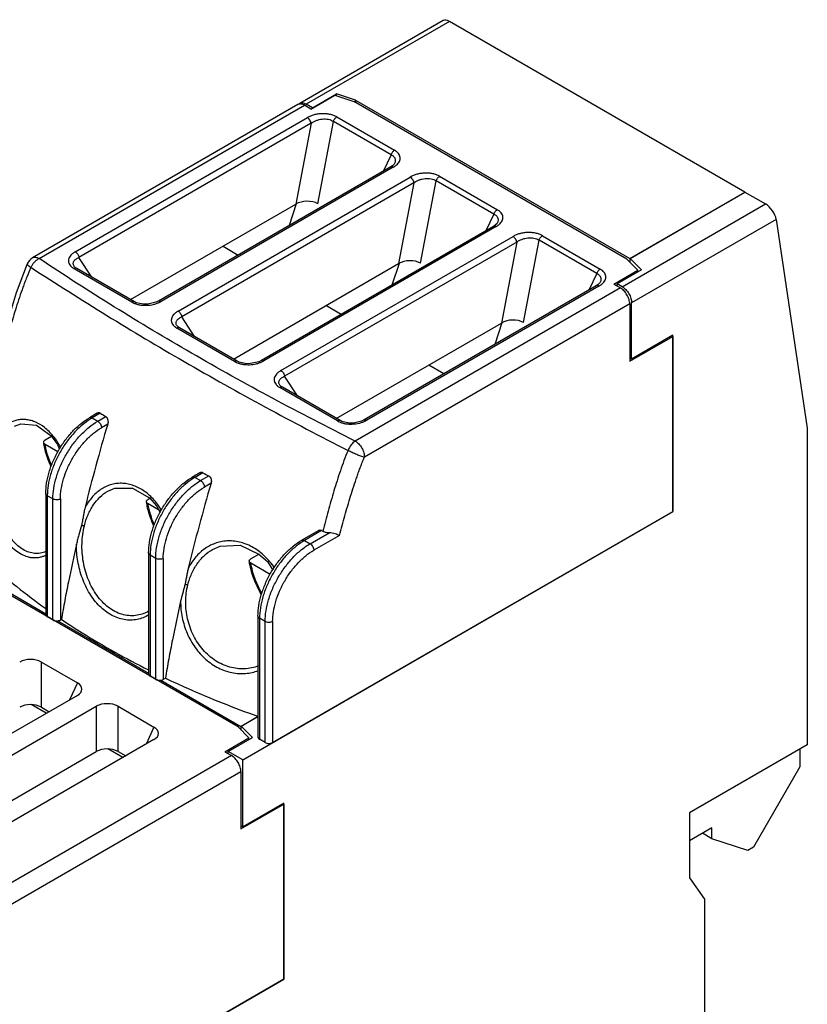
# Model space of a CAD drawing. Header units: millimetres. Extents: x 9.3 to 72.4, y 12.1 to 102.
# Tile 3 of 3: x 42.6 to 72.4, y 64.8 to 102. Entities that reach past the tile are written whole.
import ezdxf

# ---------------------------------------------------------------- set-up
doc = ezdxf.new("R2010")
doc.units = ezdxf.units.MM
doc.header["$LTSCALE"] = 7.417916
for name, color, linetype in [('00_COMPONENTS_11', 7, 'CONTINUOUS'), ('00_COMPONENTS_13', 7, 'CONTINUOUS'), ('00_COMPONENTS_20', 7, 'CONTINUOUS'), ('00_COMPONENTS_5', 7, 'CONTINUOUS'), ('00_COMPONENTS_58_1', 7, 'CONTINUOUS')]:
    doc.layers.add(name, color=color, linetype=linetype)

msp = doc.modelspace()

# ---------------------------------------------------------------- linework, layer by layer
at = {"layer": '00_COMPONENTS_11', "color": 7, "linetype": 'CONTINUOUS'}
for p, q in [((53.604, 98.643), (54.513, 99.168)), ((54.513, 99.168), (55.231, 98.929)), ((53.107, 98.811), (43.076, 93.02)), ((43.326, 92.995), (53.357, 98.786)), ((53.604, 98.643), (53.357, 98.786)), ((65.555, 92.969), (55.231, 98.929)), ((44.691, 93.25), (53.471, 98.319)), ((54.582, 98.345), (56.765, 97.085)), ((53.61, 98.104), (44.83, 93.034)), ((53.61, 98.104), (53.029, 95.045)), ((53.862, 95.065), (54.454, 98.177)), ((56.637, 96.916), (54.454, 98.177)), ((56.637, 96.916), (56.331, 96.287)), ((56.62, 96.454), (47.839, 91.384)), ((56.719, 96.444), (47.939, 91.374)), ((48.58, 91.004), (57.36, 96.074)), ((58.471, 96.1), (60.655, 94.839)), ((57.5, 95.858), (48.72, 90.789)), ((57.5, 95.858), (56.918, 92.8)), ((57.751, 92.82), (58.343, 95.932)), ((60.526, 94.671), (58.343, 95.932)), ((46.785, 91.44), (53.029, 95.045)), ((53.048, 95.055), (52.78, 94.237)), ((60.526, 94.671), (60.221, 94.042)), ((60.509, 94.208), (51.728, 89.139)), ((60.608, 94.198), (51.828, 89.129)), ((52.469, 88.759), (61.249, 93.828)), ((62.36, 93.855), (64.544, 92.594)), ((50.281, 93.459), (50.856, 93.126)), ((61.389, 93.613), (52.609, 88.544)), ((61.389, 93.613), (60.807, 90.555)), ((61.64, 90.575), (62.232, 93.687)), ((64.415, 92.426), (62.232, 93.687)), ((45.316, 92.289), (44.83, 93.034)), ((42.868, 92.788), (42.868, 92.788)), ((44.647, 92.702), (44.647, 92.703)), ((50.675, 89.195), (56.918, 92.8)), ((56.937, 92.809), (56.669, 91.991)), ((65.555, 92.969), (65.969, 92.555)), ((46.829, 91.348), (44.645, 92.609)), ((46.929, 91.358), (44.745, 92.619)), ((64.415, 92.426), (64.11, 91.797)), ((65.06, 92.03), (65.969, 92.555)), ((65.969, 92.489), (65.969, 92.555)), ((64.398, 91.963), (55.618, 86.894)), ((64.498, 91.953), (55.718, 86.884)), ((65.06, 92.03), (65.307, 91.887)), ((65.307, 91.887), (55.276, 86.096)), ((54.746, 90.881), (54.17, 91.213)), ((65.661, 91.275), (55.63, 85.483)), ((65.661, 91.275), (65.661, 89.111)), ((48.536, 90.457), (48.536, 90.457)), ((49.205, 90.044), (48.72, 90.789)), ((54.564, 86.95), (60.807, 90.555)), ((60.826, 90.564), (60.558, 89.746)), ((50.718, 89.103), (48.534, 90.363)), ((50.818, 89.112), (48.634, 90.373)), ((67.252, 90.07), (67.287, 90.05)), ((65.661, 89.111), (67.287, 90.05)), ((67.287, 90.05), (67.287, 83.436)), ((58.635, 88.636), (58.059, 88.968)), ((52.425, 88.212), (52.425, 88.212)), ((53.094, 87.798), (52.609, 88.544)), ((54.607, 86.857), (52.423, 88.118)), ((54.707, 86.867), (52.523, 88.128)), ((45.525, 87.147), (45.231, 86.977)), ((45.638, 87.145), (45.331, 86.968)), ((45.331, 86.968), (45.543, 86.845)), ((45.543, 86.845), (45.842, 87.017)), ((45.918, 86.735), (45.685, 86.6)), ((49.397, 84.892), (49.12, 84.732)), ((49.519, 84.894), (49.22, 84.722)), ((49.22, 84.722), (49.433, 84.6)), ((49.433, 84.6), (49.74, 84.777)), ((49.828, 84.502), (49.574, 84.355)), ((43.576, 84.11), (43.576, 79.537)), ((45.918, 84.198), (45.919, 84.199)), ((43.634, 84.028), (43.634, 79.456)), ((43.846, 83.906), (43.634, 84.028)), ((43.846, 79.333), (43.846, 83.906)), ((44.129, 83.906), (44.129, 79.333)), ((52.155, 74.7), (67.287, 83.436)), ((53.878, 82.703), (53.257, 82.344)), ((54.006, 82.709), (53.357, 82.334)), ((53.569, 82.212), (54.296, 82.631)), ((54.006, 82.709), (54.055, 82.687)), ((53.357, 82.334), (53.569, 82.212)), ((54.687, 82.531), (53.711, 81.967)), ((49.885, 81.998), (49.886, 81.998)), ((47.465, 81.864), (47.465, 77.292)), ((47.523, 81.783), (47.523, 77.21)), ((47.735, 81.66), (47.523, 81.783)), ((47.735, 77.088), (47.735, 81.66)), ((48.018, 81.66), (48.018, 77.088)), ((43.846, 79.333), (43.634, 79.456)), ((44.168, 79.356), (44.129, 79.333)), ((51.601, 79.476), (51.601, 74.904)), ((51.66, 79.395), (51.66, 74.822)), ((51.872, 79.272), (51.66, 79.395)), ((51.872, 74.7), (51.872, 79.272)), ((52.155, 79.272), (52.155, 74.7)), ((47.735, 77.088), (47.523, 77.21)), ((48.1, 77.135), (48.018, 77.088)), ((51.583, 75.696), (51.595, 75.692)), ((51.589, 75.702), (51.601, 75.698)), ((51.872, 74.7), (51.66, 74.822))]:
    msp.add_line(p, q, dxfattribs=at)
for points in [[(56.768, 96.589), (56.752, 96.564), (56.688, 96.499), (56.62, 96.454)], [(60.657, 94.343), (60.642, 94.319), (60.577, 94.254), (60.509, 94.208)], [(42.868, 92.789), (42.46, 91.695), (42.264, 91.067)], [(44.745, 92.619), (44.705, 92.645), (44.655, 92.692), (44.647, 92.702)], [(64.546, 92.098), (64.531, 92.073), (64.466, 92.008), (64.398, 91.963)], [(47.839, 91.384), (47.743, 91.338), (47.433, 91.266), (47.274, 91.264), (46.998, 91.324), (46.929, 91.358)], [(48.634, 90.373), (48.594, 90.399), (48.544, 90.446), (48.536, 90.457)], [(51.728, 89.139), (51.633, 89.092), (51.322, 89.02), (51.163, 89.019), (50.888, 89.078), (50.818, 89.112)], [(52.523, 88.128), (52.483, 88.154), (52.433, 88.201), (52.425, 88.212)], [(42.39, 86.652), (42.638, 86.75), (43.219, 86.692), (43.774, 86.286), (44.018, 85.965), (44.094, 85.792)], [(55.617, 86.894), (55.522, 86.847), (55.212, 86.775), (55.052, 86.773), (54.777, 86.833), (54.707, 86.867)], [(45.919, 84.199), (46.186, 84.314), (46.86, 84.313), (47.492, 83.949), (47.769, 83.647), (47.903, 83.396)], [(49.886, 81.998), (50.172, 82.126), (50.925, 82.161), (51.639, 81.826), (51.956, 81.539), (52.166, 81.221)]]:
    msp.add_lwpolyline(points, dxfattribs=at)
for centre, radius, start, end in [((53.197, 98.639), 0.195, 95.1473, 99.0573), ((43.326, 92.587), 0.5, 120, 156.1863), ((47.341, 92.3), 1.081, 241.6942, 246.1804), ((51.231, 90.055), 1.081, 241.6942, 246.1804), ((76.521, 136.09), 57.874, 237.74981, 237.98737), ((46.482, 84.976), 2.3, 120.0036, 121.6294), ((55.12, 87.809), 1.081, 241.6942, 246.1804), ((80.407, 142.829), 65.654, 241.93554, 242.15394), ((50.371, 82.73), 2.3, 120.0036, 121.6294), ((54.507, 80.342), 2.3, 120.0036, 121.6294)]:
    msp.add_arc(centre, radius, start, end, dxfattribs=at)
for centre in [(53.426, 94.777), (57.315, 92.531), (61.204, 90.286)]:
    msp.add_ellipse(centre, major_axis=(0.612, 0.051), ratio=0.616424, start_param=0.726068, end_param=2.223411, dxfattribs=at)
for points, knots in [([(53.167, 98.832), (53.161, 98.831), (53.141, 98.827), (53.121, 98.819), (53.107, 98.811)], [0, 0, 0, 0, 0.255435, 1, 1, 1, 1]), ([(53.357, 98.786), (53.328, 98.803), (53.271, 98.828), (53.208, 98.836), (53.18, 98.834)], [0, 0, 0, 0, 0.537183, 1, 1, 1, 1]), ([(54.582, 98.345), (54.543, 98.366), (54.459, 98.405), (54.322, 98.446), (54.173, 98.467), (54.02, 98.469), (53.868, 98.456), (53.746, 98.43), (53.654, 98.402), (53.57, 98.369), (53.51, 98.34), (53.471, 98.319)], [0, 0, 0, 0, 0.115144, 0.239142, 0.370056, 0.503838, 0.636513, 0.764823, 0.826496, 0.886135, 1, 1, 1, 1]), ([(53.61, 98.104), (53.607, 98.124), (53.596, 98.168), (53.564, 98.229), (53.522, 98.282), (53.488, 98.309), (53.471, 98.319)], [0, 0, 0, 0, 0.239115, 0.509884, 0.775041, 1, 1, 1, 1]), ([(53.61, 98.104), (53.669, 98.147), (53.769, 98.201), (53.913, 98.246), (54.028, 98.267), (54.145, 98.271), (54.258, 98.258), (54.363, 98.228), (54.425, 98.196), (54.454, 98.177)], [0, 0, 0, 0, 0.244898, 0.374523, 0.506217, 0.637601, 0.765408, 0.886793, 1, 1, 1, 1]), ([(54.454, 98.177), (54.459, 98.194), (54.474, 98.228), (54.503, 98.275), (54.539, 98.315), (54.567, 98.337), (54.582, 98.345)], [0, 0, 0, 0, 0.246566, 0.510147, 0.768561, 1, 1, 1, 1]), ([(56.637, 96.916), (56.643, 96.933), (56.657, 96.967), (56.687, 97.014), (56.723, 97.055), (56.751, 97.076), (56.765, 97.085)], [0, 0, 0, 0, 0.246565, 0.510147, 0.76856, 1, 1, 1, 1]), ([(56.637, 96.916), (56.654, 96.908), (56.687, 96.889), (56.728, 96.855), (56.761, 96.817), (56.784, 96.774), (56.796, 96.729), (56.797, 96.666), (56.783, 96.619), (56.768, 96.59)], [0, 0, 0, 0, 0.145637, 0.280689, 0.406223, 0.524605, 0.639647, 0.755239, 1, 1, 1, 1]), ([(56.839, 96.528), (56.862, 96.548), (56.903, 96.59), (56.95, 96.662), (56.976, 96.738), (56.98, 96.816), (56.959, 96.893), (56.915, 96.966), (56.849, 97.031), (56.795, 97.068), (56.765, 97.085)], [0, 0, 0, 0, 0.134024, 0.256874, 0.371351, 0.481811, 0.594654, 0.716327, 0.851135, 1, 1, 1, 1]), ([(56.719, 96.444), (56.711, 96.448), (56.694, 96.456), (56.668, 96.463), (56.642, 96.463), (56.626, 96.458), (56.62, 96.454)], [0, 0, 0, 0, 0.27478, 0.533839, 0.774097, 1, 1, 1, 1]), ([(56.719, 96.444), (56.73, 96.45), (56.772, 96.476), (56.812, 96.504), (56.839, 96.528)], [0, 0, 0, 0, 0.258704, 1, 1, 1, 1]), ([(58.471, 96.1), (58.432, 96.121), (58.348, 96.16), (58.211, 96.201), (58.062, 96.222), (57.909, 96.224), (57.757, 96.211), (57.635, 96.185), (57.543, 96.157), (57.459, 96.124), (57.399, 96.094), (57.36, 96.074)], [0, 0, 0, 0, 0.115144, 0.239142, 0.370056, 0.503838, 0.636513, 0.764823, 0.826496, 0.886135, 1, 1, 1, 1]), ([(57.5, 95.858), (57.497, 95.879), (57.485, 95.923), (57.453, 95.984), (57.411, 96.036), (57.377, 96.064), (57.36, 96.074)], [0, 0, 0, 0, 0.239115, 0.509884, 0.775041, 1, 1, 1, 1]), ([(57.5, 95.858), (57.558, 95.902), (57.658, 95.955), (57.802, 96.001), (57.918, 96.021), (58.034, 96.025), (58.147, 96.013), (58.252, 95.982), (58.315, 95.95), (58.343, 95.932)], [0, 0, 0, 0, 0.244898, 0.374523, 0.506217, 0.637601, 0.765408, 0.886793, 1, 1, 1, 1]), ([(58.343, 95.932), (58.348, 95.949), (58.363, 95.983), (58.392, 96.03), (58.428, 96.07), (58.456, 96.092), (58.471, 96.1)], [0, 0, 0, 0, 0.246566, 0.510147, 0.768561, 1, 1, 1, 1]), ([(60.526, 94.671), (60.532, 94.688), (60.546, 94.722), (60.576, 94.769), (60.612, 94.809), (60.64, 94.831), (60.655, 94.839)], [0, 0, 0, 0, 0.246565, 0.510147, 0.76856, 1, 1, 1, 1]), ([(60.526, 94.671), (60.544, 94.663), (60.576, 94.644), (60.618, 94.61), (60.65, 94.571), (60.673, 94.529), (60.685, 94.484), (60.686, 94.421), (60.672, 94.374), (60.658, 94.345)], [0, 0, 0, 0, 0.145637, 0.280689, 0.406223, 0.524605, 0.639647, 0.755239, 1, 1, 1, 1]), ([(60.728, 94.283), (60.751, 94.303), (60.793, 94.345), (60.839, 94.417), (60.866, 94.492), (60.869, 94.57), (60.849, 94.648), (60.804, 94.72), (60.738, 94.786), (60.684, 94.822), (60.655, 94.839)], [0, 0, 0, 0, 0.134024, 0.256874, 0.371351, 0.481811, 0.594654, 0.716327, 0.851135, 1, 1, 1, 1]), ([(60.608, 94.198), (60.6, 94.203), (60.583, 94.211), (60.557, 94.218), (60.531, 94.218), (60.516, 94.212), (60.509, 94.208)], [0, 0, 0, 0, 0.27478, 0.533839, 0.774097, 1, 1, 1, 1]), ([(60.608, 94.198), (60.619, 94.205), (60.661, 94.23), (60.701, 94.259), (60.728, 94.283)], [0, 0, 0, 0, 0.258704, 1, 1, 1, 1]), ([(62.36, 93.855), (62.321, 93.876), (62.237, 93.915), (62.1, 93.955), (61.951, 93.977), (61.798, 93.979), (61.646, 93.965), (61.524, 93.94), (61.433, 93.911), (61.348, 93.879), (61.288, 93.849), (61.249, 93.828)], [0, 0, 0, 0, 0.115144, 0.239142, 0.370056, 0.503838, 0.636513, 0.764823, 0.826496, 0.886135, 1, 1, 1, 1]), ([(61.389, 93.613), (61.386, 93.634), (61.374, 93.677), (61.343, 93.738), (61.301, 93.791), (61.266, 93.818), (61.249, 93.828)], [0, 0, 0, 0, 0.239115, 0.509884, 0.775041, 1, 1, 1, 1]), ([(61.389, 93.613), (61.447, 93.656), (61.547, 93.71), (61.691, 93.756), (61.807, 93.776), (61.923, 93.78), (62.037, 93.767), (62.141, 93.737), (62.204, 93.705), (62.232, 93.687)], [0, 0, 0, 0, 0.244898, 0.374523, 0.506217, 0.637601, 0.765408, 0.886793, 1, 1, 1, 1]), ([(62.232, 93.687), (62.237, 93.703), (62.252, 93.737), (62.281, 93.784), (62.318, 93.825), (62.346, 93.847), (62.36, 93.855)], [0, 0, 0, 0, 0.246566, 0.510147, 0.768561, 1, 1, 1, 1]), ([(43.076, 93.02), (43.092, 93.029), (43.13, 93.043), (43.193, 93.044), (43.26, 93.028), (43.304, 93.008), (43.326, 92.995)], [0, 0, 0, 0, 0.217787, 0.450917, 0.710301, 1, 1, 1, 1]), ([(44.691, 93.25), (44.659, 93.231), (44.599, 93.191), (44.522, 93.122), (44.467, 93.045), (44.44, 92.975), (44.432, 92.919), (44.433, 92.877), (44.441, 92.836), (44.462, 92.78), (44.507, 92.714), (44.556, 92.67), (44.583, 92.649)], [0, 0, 0, 0, 0.147837, 0.283724, 0.407048, 0.520771, 0.575588, 0.630082, 0.685235, 0.74204, 0.863709, 1, 1, 1, 1]), ([(44.647, 92.703), (44.637, 92.717), (44.622, 92.748), (44.612, 92.797), (44.618, 92.846), (44.639, 92.892), (44.672, 92.934), (44.716, 92.972), (44.769, 93.006), (44.809, 93.025), (44.83, 93.034)], [0, 0, 0, 0, 0.120048, 0.230341, 0.337425, 0.448229, 0.568006, 0.69941, 0.84346, 1, 1, 1, 1]), ([(44.691, 93.25), (44.708, 93.24), (44.742, 93.213), (44.784, 93.16), (44.816, 93.099), (44.828, 93.055), (44.83, 93.034)], [0, 0, 0, 0, 0.224959, 0.490116, 0.760885, 1, 1, 1, 1]), ([(43.013, 92.661), (42.956, 92.537), (42.878, 92.348), (42.781, 92.095), (42.688, 91.843), (42.578, 91.527), (42.455, 91.148), (42.339, 90.769), (42.191, 90.266), (42.086, 89.888), (42.018, 89.636)], [0, 0, 0, 0, 0.128466, 0.192172, 0.255565, 0.381518, 0.506531, 0.630795, 0.754429, 1, 1, 1, 1]), ([(42.868, 92.788), (42.866, 92.782), (42.872, 92.768), (42.885, 92.754), (42.901, 92.738), (42.922, 92.721), (42.948, 92.702), (42.979, 92.681), (43.001, 92.668), (43.013, 92.661)], [0, 0, 0, 0, 0.103734, 0.190127, 0.30269, 0.441368, 0.605339, 0.792463, 1, 1, 1, 1]), ([(43.326, 92.995), (43.294, 92.979), (43.231, 92.938), (43.146, 92.86), (43.071, 92.767), (43.031, 92.697), (43.013, 92.661)], [0, 0, 0, 0, 0.231586, 0.480906, 0.740116, 1, 1, 1, 1]), ([(43.013, 92.661), (44.909, 91.421), (48.848, 89.005), (52.911, 86.806), (55.006, 85.737)], [0, 0, 0, 0, 0.490677, 1, 1, 1, 1]), ([(55.276, 86.096), (53.179, 87.141), (49.119, 89.314), (45.204, 91.74), (43.326, 92.995)], [0, 0, 0, 0, 0.509115, 1, 1, 1, 1]), ([(44.583, 92.649), (44.588, 92.646), (44.608, 92.631), (44.629, 92.618), (44.645, 92.609)], [0, 0, 0, 0, 0.244273, 1, 1, 1, 1]), ([(44.745, 92.619), (44.738, 92.622), (44.723, 92.628), (44.698, 92.628), (44.671, 92.622), (44.654, 92.614), (44.645, 92.609)], [0, 0, 0, 0, 0.216374, 0.452408, 0.714539, 1, 1, 1, 1]), ([(64.415, 92.426), (64.421, 92.443), (64.436, 92.476), (64.465, 92.524), (64.501, 92.564), (64.529, 92.586), (64.544, 92.594)], [0, 0, 0, 0, 0.246565, 0.510147, 0.76856, 1, 1, 1, 1]), ([(64.415, 92.426), (64.433, 92.417), (64.465, 92.398), (64.507, 92.364), (64.539, 92.326), (64.562, 92.284), (64.574, 92.239), (64.576, 92.175), (64.561, 92.129), (64.547, 92.099)], [0, 0, 0, 0, 0.145637, 0.280689, 0.406223, 0.524605, 0.639647, 0.755239, 1, 1, 1, 1]), ([(64.617, 92.038), (64.64, 92.058), (64.682, 92.1), (64.728, 92.171), (64.755, 92.247), (64.759, 92.325), (64.738, 92.402), (64.693, 92.475), (64.627, 92.54), (64.573, 92.577), (64.544, 92.594)], [0, 0, 0, 0, 0.134024, 0.256874, 0.371351, 0.481811, 0.594654, 0.716327, 0.851135, 1, 1, 1, 1]), ([(64.498, 91.953), (64.489, 91.958), (64.472, 91.966), (64.446, 91.973), (64.42, 91.972), (64.405, 91.967), (64.398, 91.963)], [0, 0, 0, 0, 0.27478, 0.533839, 0.774097, 1, 1, 1, 1]), ([(64.498, 91.953), (64.508, 91.959), (64.55, 91.985), (64.59, 92.014), (64.617, 92.038)], [0, 0, 0, 0, 0.258704, 1, 1, 1, 1]), ([(65.661, 91.275), (65.661, 91.303), (65.655, 91.361), (65.628, 91.48), (65.563, 91.627), (65.469, 91.756), (65.379, 91.839), (65.331, 91.873), (65.307, 91.887)], [0, 0, 0, 0, 0.114226, 0.23756, 0.500001, 0.762441, 0.885775, 1, 1, 1, 1]), ([(46.929, 91.358), (46.922, 91.361), (46.907, 91.367), (46.882, 91.367), (46.855, 91.361), (46.837, 91.353), (46.829, 91.348)], [0, 0, 0, 0, 0.216335, 0.452268, 0.714407, 1, 1, 1, 1]), ([(46.905, 91.311), (46.94, 91.295), (47.015, 91.267), (47.135, 91.239), (47.262, 91.225), (47.432, 91.224), (47.6, 91.245), (47.757, 91.29), (47.83, 91.32), (47.864, 91.336)], [0, 0, 0, 0, 0.117975, 0.243082, 0.372775, 0.50431, 0.762002, 0.884234, 1, 1, 1, 1]), ([(47.839, 91.384), (47.846, 91.388), (47.862, 91.394), (47.888, 91.394), (47.914, 91.387), (47.931, 91.379), (47.939, 91.374)], [0, 0, 0, 0, 0.225878, 0.466067, 0.725127, 1, 1, 1, 1]), ([(47.864, 91.336), (47.871, 91.339), (47.896, 91.352), (47.921, 91.364), (47.939, 91.374)], [0, 0, 0, 0, 0.253488, 1, 1, 1, 1]), ([(48.58, 91.004), (48.548, 90.985), (48.488, 90.946), (48.411, 90.877), (48.356, 90.799), (48.329, 90.73), (48.321, 90.674), (48.322, 90.632), (48.33, 90.591), (48.351, 90.535), (48.396, 90.468), (48.445, 90.425), (48.473, 90.404)], [0, 0, 0, 0, 0.147837, 0.283724, 0.407048, 0.520771, 0.575588, 0.630082, 0.685235, 0.74204, 0.863709, 1, 1, 1, 1]), ([(48.58, 91.004), (48.597, 90.995), (48.631, 90.967), (48.673, 90.915), (48.705, 90.854), (48.717, 90.81), (48.72, 90.789)], [0, 0, 0, 0, 0.224959, 0.490116, 0.760885, 1, 1, 1, 1]), ([(48.536, 90.457), (48.526, 90.472), (48.511, 90.503), (48.501, 90.552), (48.507, 90.601), (48.528, 90.646), (48.561, 90.689), (48.605, 90.727), (48.658, 90.761), (48.698, 90.78), (48.72, 90.789)], [0, 0, 0, 0, 0.120048, 0.230341, 0.337425, 0.448229, 0.568006, 0.69941, 0.84346, 1, 1, 1, 1]), ([(48.473, 90.404), (48.477, 90.4), (48.497, 90.386), (48.518, 90.373), (48.534, 90.363)], [0, 0, 0, 0, 0.244273, 1, 1, 1, 1]), ([(48.634, 90.373), (48.627, 90.377), (48.612, 90.383), (48.587, 90.383), (48.56, 90.376), (48.543, 90.368), (48.534, 90.363)], [0, 0, 0, 0, 0.216374, 0.452408, 0.714539, 1, 1, 1, 1]), ([(50.818, 89.112), (50.811, 89.116), (50.796, 89.122), (50.771, 89.122), (50.744, 89.116), (50.726, 89.108), (50.718, 89.103)], [0, 0, 0, 0, 0.216335, 0.452268, 0.714407, 1, 1, 1, 1]), ([(50.794, 89.065), (50.829, 89.05), (50.904, 89.022), (51.024, 88.994), (51.151, 88.98), (51.321, 88.979), (51.49, 89), (51.646, 89.045), (51.719, 89.075), (51.753, 89.091)], [0, 0, 0, 0, 0.117975, 0.243082, 0.372775, 0.50431, 0.762002, 0.884234, 1, 1, 1, 1]), ([(51.728, 89.139), (51.735, 89.143), (51.751, 89.149), (51.777, 89.149), (51.803, 89.142), (51.82, 89.134), (51.828, 89.129)], [0, 0, 0, 0, 0.225878, 0.466067, 0.725127, 1, 1, 1, 1]), ([(51.753, 89.091), (51.76, 89.094), (51.785, 89.106), (51.81, 89.119), (51.828, 89.129)], [0, 0, 0, 0, 0.253488, 1, 1, 1, 1]), ([(52.469, 88.759), (52.437, 88.74), (52.377, 88.7), (52.301, 88.631), (52.245, 88.554), (52.218, 88.484), (52.21, 88.428), (52.211, 88.387), (52.219, 88.345), (52.24, 88.29), (52.285, 88.223), (52.334, 88.179), (52.362, 88.159)], [0, 0, 0, 0, 0.147837, 0.283724, 0.407048, 0.520771, 0.575588, 0.630082, 0.685235, 0.74204, 0.863709, 1, 1, 1, 1]), ([(52.469, 88.759), (52.486, 88.749), (52.521, 88.722), (52.563, 88.669), (52.594, 88.608), (52.606, 88.565), (52.609, 88.544)], [0, 0, 0, 0, 0.224959, 0.490116, 0.760885, 1, 1, 1, 1]), ([(52.425, 88.212), (52.415, 88.227), (52.4, 88.257), (52.39, 88.307), (52.396, 88.355), (52.417, 88.401), (52.45, 88.443), (52.494, 88.482), (52.548, 88.516), (52.587, 88.535), (52.609, 88.544)], [0, 0, 0, 0, 0.120048, 0.230341, 0.337425, 0.448229, 0.568006, 0.69941, 0.84346, 1, 1, 1, 1]), ([(52.362, 88.159), (52.366, 88.155), (52.386, 88.141), (52.407, 88.127), (52.423, 88.118)], [0, 0, 0, 0, 0.244273, 1, 1, 1, 1]), ([(52.523, 88.128), (52.516, 88.132), (52.501, 88.137), (52.476, 88.138), (52.449, 88.131), (52.432, 88.123), (52.423, 88.118)], [0, 0, 0, 0, 0.216374, 0.452408, 0.714539, 1, 1, 1, 1]), ([(45.638, 87.145), (45.63, 87.15), (45.611, 87.159), (45.582, 87.164), (45.552, 87.16), (45.534, 87.152), (45.525, 87.147)], [0, 0, 0, 0, 0.258092, 0.505327, 0.749673, 1, 1, 1, 1]), ([(43.524, 86.609), (43.423, 86.687), (43.262, 86.786), (43.031, 86.87), (42.861, 86.905), (42.692, 86.914), (42.526, 86.895), (42.365, 86.851), (42.212, 86.78), (42.069, 86.686), (41.936, 86.568), (41.814, 86.428), (41.666, 86.211), (41.517, 85.892), (41.443, 85.614), (41.414, 85.469)], [0, 0, 0, 0, 0.128181, 0.188341, 0.246318, 0.30269, 0.358162, 0.413499, 0.469472, 0.526796, 0.586089, 0.647836, 0.712372, 0.850283, 1, 1, 1, 1]), ([(43.576, 84.11), (43.576, 84.242), (43.599, 84.517), (43.695, 84.929), (43.847, 85.344), (44.051, 85.747), (44.298, 86.125), (44.581, 86.465), (44.891, 86.753), (45.116, 86.911), (45.231, 86.977)], [0, 0, 0, 0, 0.115607, 0.238924, 0.367951, 0.500003, 0.632054, 0.76108, 0.884395, 1, 1, 1, 1]), ([(45.275, 86.934), (45.162, 86.864), (44.939, 86.7), (44.632, 86.403), (44.351, 86.056), (44.104, 85.671), (43.902, 85.262), (43.752, 84.844), (43.658, 84.432), (43.634, 84.159), (43.634, 84.028)], [0, 0, 0, 0, 0.115443, 0.23934, 0.369213, 0.502041, 0.634589, 0.763638, 0.886245, 1, 1, 1, 1]), ([(43.846, 83.906), (43.846, 84.04), (43.871, 84.319), (43.969, 84.74), (44.126, 85.167), (44.336, 85.583), (44.591, 85.973), (44.882, 86.322), (45.198, 86.617), (45.427, 86.778), (45.543, 86.845)], [0, 0, 0, 0, 0.114155, 0.237327, 0.366977, 0.500002, 0.633026, 0.762675, 0.885846, 1, 1, 1, 1]), ([(45.918, 86.735), (45.76, 86.21), (45.463, 85.162), (45.19, 84.106), (45.061, 83.58)], [0, 0, 0, 0, 0.502691, 1, 1, 1, 1]), ([(45.231, 86.977), (45.238, 86.981), (45.253, 86.987), (45.278, 86.987), (45.305, 86.981), (45.323, 86.973), (45.331, 86.968)], [0, 0, 0, 0, 0.217751, 0.450894, 0.710465, 1, 1, 1, 1]), ([(45.543, 86.845), (45.563, 86.833), (45.601, 86.801), (45.646, 86.741), (45.676, 86.672), (45.685, 86.623), (45.685, 86.6)], [0, 0, 0, 0, 0.237247, 0.499999, 0.762752, 1, 1, 1, 1]), ([(45.842, 87.017), (45.861, 87.005), (45.887, 86.977), (45.91, 86.933), (45.922, 86.895), (45.929, 86.855), (45.932, 86.801), (45.925, 86.76), (45.918, 86.735)], [0, 0, 0, 0, 0.225267, 0.349098, 0.477855, 0.609401, 0.741621, 1, 1, 1, 1]), ([(54.707, 86.867), (54.7, 86.871), (54.685, 86.877), (54.66, 86.877), (54.633, 86.87), (54.616, 86.862), (54.607, 86.857)], [0, 0, 0, 0, 0.216335, 0.452268, 0.714407, 1, 1, 1, 1]), ([(54.683, 86.82), (54.718, 86.804), (54.794, 86.777), (54.913, 86.749), (55.04, 86.735), (55.211, 86.734), (55.379, 86.754), (55.535, 86.8), (55.608, 86.83), (55.642, 86.846)], [0, 0, 0, 0, 0.117975, 0.243082, 0.372775, 0.50431, 0.762002, 0.884234, 1, 1, 1, 1]), ([(55.618, 86.894), (55.624, 86.898), (55.64, 86.903), (55.666, 86.904), (55.692, 86.897), (55.709, 86.889), (55.718, 86.884)], [0, 0, 0, 0, 0.225878, 0.466067, 0.725127, 1, 1, 1, 1]), ([(55.642, 86.846), (55.649, 86.849), (55.674, 86.861), (55.699, 86.874), (55.718, 86.884)], [0, 0, 0, 0, 0.253488, 1, 1, 1, 1]), ([(44.143, 85.852), (44.062, 86.002), (43.881, 86.278), (43.648, 86.513), (43.524, 86.609)], [0, 0, 0, 0, 0.521334, 1, 1, 1, 1]), ([(44.129, 83.906), (44.129, 84.029), (44.152, 84.285), (44.242, 84.671), (44.385, 85.062), (44.578, 85.443), (44.812, 85.8), (45.079, 86.12), (45.368, 86.391), (45.578, 86.539), (45.685, 86.6)], [0, 0, 0, 0, 0.114156, 0.237328, 0.366978, 0.500001, 0.633025, 0.762674, 0.885846, 1, 1, 1, 1]), ([(55.276, 86.096), (55.217, 86.056), (55.11, 85.945), (55.036, 85.811), (55.006, 85.737)], [0, 0, 0, 0, 0.470846, 1, 1, 1, 1]), ([(55.276, 86.096), (55.3, 86.082), (55.348, 86.048), (55.438, 85.964), (55.532, 85.835), (55.597, 85.689), (55.624, 85.569), (55.63, 85.511), (55.63, 85.483)], [0, 0, 0, 0, 0.114222, 0.237552, 0.499996, 0.762442, 0.885776, 1, 1, 1, 1]), ([(55.006, 85.737), (54.952, 85.611), (54.851, 85.358), (54.715, 84.975), (54.589, 84.593), (54.433, 84.084), (54.252, 83.45), (54.119, 82.941), (54.055, 82.687)], [0, 0, 0, 0, 0.128386, 0.255452, 0.381349, 0.506351, 0.754297, 1, 1, 1, 1]), ([(55.63, 85.483), (55.609, 85.488), (55.565, 85.499), (55.494, 85.521), (55.416, 85.549), (55.303, 85.593), (55.165, 85.654), (55.057, 85.709), (55.006, 85.737)], [0, 0, 0, 0, 0.093187, 0.204014, 0.328556, 0.462659, 0.740701, 1, 1, 1, 1]), ([(41.414, 85.469), (41.39, 85.357), (41.367, 85.184), (41.351, 84.951), (41.346, 84.771), (41.348, 84.589), (41.362, 84.344), (41.399, 84.038), (41.471, 83.676), (41.57, 83.326), (41.697, 82.993), (41.847, 82.685), (42.019, 82.407), (42.211, 82.165), (42.421, 81.966), (42.645, 81.816), (42.843, 81.733), (43.002, 81.697), (43.159, 81.682), (43.317, 81.696), (43.469, 81.737), (43.542, 81.767), (43.578, 81.784)], [0, 0, 0, 0, 0.068415, 0.103773, 0.139573, 0.17576, 0.212288, 0.285978, 0.359665, 0.432388, 0.503341, 0.571764, 0.636946, 0.698331, 0.755614, 0.808876, 0.858686, 0.882623, 0.906118, 0.952617, 0.976118, 1, 1, 1, 1]), ([(43.581, 81.921), (43.514, 81.892), (43.373, 81.849), (43.152, 81.84), (42.931, 81.887), (42.716, 81.986), (42.513, 82.134), (42.324, 82.327), (42.151, 82.557), (41.998, 82.821), (41.865, 83.111), (41.755, 83.424), (41.669, 83.752), (41.588, 84.202), (41.559, 84.657), (41.586, 85.103), (41.619, 85.32), (41.641, 85.425)], [0, 0, 0, 0, 0.04703, 0.093341, 0.140642, 0.190456, 0.243816, 0.301214, 0.362691, 0.427919, 0.49636, 0.567338, 0.640069, 0.713707, 0.860109, 0.931283, 1, 1, 1, 1]), ([(54.687, 82.531), (54.752, 82.778), (54.885, 83.275), (55.066, 83.892), (55.221, 84.386), (55.324, 84.694), (55.412, 84.939), (55.48, 85.122), (55.552, 85.304), (55.603, 85.424), (55.629, 85.483)], [0, 0, 0, 0, 0.247592, 0.496947, 0.622332, 0.748072, 0.810957, 0.873944, 0.937116, 1, 1, 1, 1]), ([(49.519, 84.894), (49.509, 84.899), (49.489, 84.907), (49.457, 84.911), (49.426, 84.906), (49.406, 84.897), (49.397, 84.892)], [0, 0, 0, 0, 0.256522, 0.504721, 0.750381, 1, 1, 1, 1]), ([(47.949, 83.492), (47.858, 83.641), (47.702, 83.849), (47.458, 84.084), (47.267, 84.23), (47.066, 84.346), (46.858, 84.431), (46.647, 84.484), (46.436, 84.504), (46.227, 84.49), (46.024, 84.444), (45.83, 84.367), (45.582, 84.224), (45.361, 84.025), (45.179, 83.783), (45.099, 83.65), (45.061, 83.58)], [0, 0, 0, 0, 0.144056, 0.212755, 0.278947, 0.342656, 0.404074, 0.463555, 0.521572, 0.578692, 0.635539, 0.692737, 0.750848, 0.87132, 0.934666, 1, 1, 1, 1]), ([(47.465, 81.864), (47.465, 81.997), (47.489, 82.271), (47.584, 82.684), (47.736, 83.099), (47.94, 83.502), (48.187, 83.88), (48.471, 84.219), (48.78, 84.508), (49.006, 84.666), (49.12, 84.732)], [0, 0, 0, 0, 0.115607, 0.238924, 0.367951, 0.500003, 0.632054, 0.76108, 0.884395, 1, 1, 1, 1]), ([(49.164, 84.689), (49.051, 84.619), (48.828, 84.455), (48.521, 84.157), (48.24, 83.81), (47.994, 83.425), (47.791, 83.017), (47.641, 82.599), (47.547, 82.187), (47.523, 81.914), (47.523, 81.783)], [0, 0, 0, 0, 0.115443, 0.23934, 0.369213, 0.502041, 0.634589, 0.763638, 0.886245, 1, 1, 1, 1]), ([(47.735, 81.66), (47.735, 81.794), (47.76, 82.074), (47.858, 82.495), (48.015, 82.921), (48.225, 83.337), (48.48, 83.727), (48.771, 84.076), (49.087, 84.372), (49.316, 84.533), (49.433, 84.6)], [0, 0, 0, 0, 0.114155, 0.237327, 0.366977, 0.500002, 0.633026, 0.762675, 0.885846, 1, 1, 1, 1]), ([(49.828, 84.502), (49.669, 83.968), (49.37, 82.902), (49.096, 81.829), (48.966, 81.294)], [0, 0, 0, 0, 0.502762, 1, 1, 1, 1]), ([(49.12, 84.732), (49.127, 84.736), (49.142, 84.741), (49.167, 84.742), (49.194, 84.736), (49.212, 84.727), (49.22, 84.722)], [0, 0, 0, 0, 0.217751, 0.450894, 0.710465, 1, 1, 1, 1]), ([(49.433, 84.6), (49.453, 84.588), (49.491, 84.556), (49.535, 84.496), (49.565, 84.427), (49.574, 84.378), (49.574, 84.355)], [0, 0, 0, 0, 0.237247, 0.499999, 0.762752, 1, 1, 1, 1]), ([(49.74, 84.777), (49.761, 84.766), (49.799, 84.731), (49.832, 84.66), (49.843, 84.581), (49.836, 84.527), (49.828, 84.502)], [0, 0, 0, 0, 0.230193, 0.482725, 0.744157, 1, 1, 1, 1]), ([(43.634, 84.028), (43.625, 84.033), (43.61, 84.044), (43.59, 84.064), (43.578, 84.086), (43.576, 84.102), (43.576, 84.11)], [0, 0, 0, 0, 0.289538, 0.54911, 0.782252, 1, 1, 1, 1]), ([(45.035, 82.894), (45.07, 83.035), (45.16, 83.307), (45.356, 83.675), (45.607, 83.98), (45.811, 84.136), (45.918, 84.198)], [0, 0, 0, 0, 0.271372, 0.528397, 0.770649, 1, 1, 1, 1]), ([(48.018, 81.66), (48.018, 81.783), (48.041, 82.039), (48.131, 82.425), (48.274, 82.816), (48.467, 83.198), (48.701, 83.555), (48.968, 83.875), (49.257, 84.146), (49.467, 84.293), (49.574, 84.355)], [0, 0, 0, 0, 0.114156, 0.237328, 0.366977, 0.500001, 0.633025, 0.762674, 0.885846, 1, 1, 1, 1]), ([(44.129, 83.906), (44.109, 83.894), (44.062, 83.877), (43.988, 83.869), (43.913, 83.877), (43.866, 83.894), (43.846, 83.906)], [0, 0, 0, 0, 0.237247, 0.499999, 0.762753, 1, 1, 1, 1]), ([(45.061, 83.58), (45.047, 83.524), (45.023, 83.41), (44.992, 83.239), (44.962, 83.068), (44.938, 82.955), (44.924, 82.898)], [0, 0, 0, 0, 0.25214, 0.500213, 0.748346, 1, 1, 1, 1]), ([(44.924, 82.898), (44.897, 82.781), (44.847, 82.607), (44.779, 82.376), (44.749, 82.259), (44.736, 82.201)], [0, 0, 0, 0, 0.500124, 0.751752, 1, 1, 1, 1]), ([(45.035, 82.894), (45.02, 82.89), (44.982, 82.889), (44.945, 82.893), (44.924, 82.898)], [0, 0, 0, 0, 0.424077, 1, 1, 1, 1]), ([(47.466, 79.665), (47.389, 79.621), (47.229, 79.549), (47.016, 79.501), (46.842, 79.49), (46.666, 79.497), (46.443, 79.54), (46.184, 79.647), (45.937, 79.805), (45.71, 80.011), (45.505, 80.257), (45.329, 80.539), (45.132, 80.955), (44.974, 81.519), (44.93, 82.104), (44.967, 82.563), (45.008, 82.785), (45.035, 82.894)], [0, 0, 0, 0, 0.052602, 0.104513, 0.130534, 0.156755, 0.210201, 0.265701, 0.323872, 0.384998, 0.448967, 0.515465, 0.583996, 0.724242, 0.864511, 0.933138, 1, 1, 1, 1]), ([(54.006, 82.709), (53.996, 82.713), (53.974, 82.72), (53.94, 82.723), (53.908, 82.717), (53.888, 82.708), (53.878, 82.703)], [0, 0, 0, 0, 0.258774, 0.508914, 0.754241, 1, 1, 1, 1]), ([(54.055, 82.687), (54.092, 82.671), (54.171, 82.646), (54.253, 82.634), (54.296, 82.631)], [0, 0, 0, 0, 0.482775, 1, 1, 1, 1]), ([(54.687, 82.531), (54.662, 82.538), (54.606, 82.557), (54.515, 82.587), (54.411, 82.616), (54.335, 82.629), (54.296, 82.631)], [0, 0, 0, 0, 0.196189, 0.435801, 0.709309, 1, 1, 1, 1]), ([(52.229, 81.302), (52.12, 81.459), (51.937, 81.676), (51.654, 81.918), (51.433, 82.067), (51.202, 82.184), (50.965, 82.267), (50.725, 82.315), (50.486, 82.328), (50.252, 82.306), (50.024, 82.249), (49.808, 82.16), (49.604, 82.04), (49.415, 81.891), (49.184, 81.655), (49.045, 81.443), (48.966, 81.294)], [0, 0, 0, 0, 0.141814, 0.210086, 0.276286, 0.340379, 0.402481, 0.462857, 0.521899, 0.580067, 0.637853, 0.695745, 0.754197, 0.813599, 0.87426, 1, 1, 1, 1]), ([(51.601, 79.476), (51.601, 79.609), (51.625, 79.883), (51.721, 80.295), (51.873, 80.71), (52.076, 81.114), (52.324, 81.492), (52.607, 81.831), (52.916, 82.12), (53.142, 82.278), (53.257, 82.344)], [0, 0, 0, 0, 0.115607, 0.238924, 0.367951, 0.500003, 0.632054, 0.76108, 0.884395, 1, 1, 1, 1]), ([(53.301, 82.301), (53.188, 82.231), (52.964, 82.066), (52.658, 81.769), (52.376, 81.422), (52.13, 81.037), (51.928, 80.629), (51.777, 80.211), (51.683, 79.799), (51.66, 79.526), (51.66, 79.395)], [0, 0, 0, 0, 0.115443, 0.23934, 0.369213, 0.502041, 0.634589, 0.763638, 0.886245, 1, 1, 1, 1]), ([(53.257, 82.344), (53.264, 82.348), (53.279, 82.353), (53.304, 82.354), (53.331, 82.347), (53.348, 82.339), (53.357, 82.334)], [0, 0, 0, 0, 0.217751, 0.450894, 0.710465, 1, 1, 1, 1]), ([(40.798, 82.086), (41.005, 81.881), (41.881, 81.052), (42.827, 80.299), (43.571, 79.769)], [0, 0, 0, 0, 0.24167, 1, 1, 1, 1]), ([(44.736, 82.201), (44.629, 81.726), (44.477, 81.014), (44.292, 80.065), (44.208, 79.592), (44.168, 79.356)], [0, 0, 0, 0, 0.503332, 0.752649, 1, 1, 1, 1]), ([(47.478, 79.526), (47.408, 79.484), (47.262, 79.411), (47.028, 79.343), (46.785, 79.318), (46.538, 79.339), (46.292, 79.404), (46.051, 79.514), (45.821, 79.665), (45.528, 79.922), (45.213, 80.332), (44.938, 80.91), (44.77, 81.543), (44.734, 81.983), (44.736, 82.201)], [0, 0, 0, 0, 0.053011, 0.105328, 0.1577, 0.210934, 0.265729, 0.322667, 0.382134, 0.444256, 0.575792, 0.715013, 0.857883, 1, 1, 1, 1]), ([(48.948, 80.662), (48.983, 80.806), (49.077, 81.082), (49.286, 81.457), (49.555, 81.77), (49.771, 81.932), (49.885, 81.998)], [0, 0, 0, 0, 0.265582, 0.520382, 0.764562, 1, 1, 1, 1]), ([(51.872, 79.272), (51.872, 79.406), (51.897, 79.685), (51.995, 80.107), (52.151, 80.533), (52.362, 80.949), (52.617, 81.339), (52.908, 81.688), (53.223, 81.984), (53.453, 82.144), (53.569, 82.212)], [0, 0, 0, 0, 0.114155, 0.237327, 0.366977, 0.500002, 0.633026, 0.762675, 0.885846, 1, 1, 1, 1]), ([(52.155, 79.272), (52.155, 79.395), (52.177, 79.651), (52.267, 80.037), (52.411, 80.428), (52.604, 80.809), (52.838, 81.167), (53.104, 81.487), (53.394, 81.758), (53.604, 81.905), (53.711, 81.967)], [0, 0, 0, 0, 0.114156, 0.237328, 0.366978, 0.500001, 0.633025, 0.762674, 0.885846, 1, 1, 1, 1]), ([(53.569, 82.212), (53.589, 82.2), (53.627, 82.168), (53.672, 82.107), (53.702, 82.039), (53.711, 81.99), (53.711, 81.967)], [0, 0, 0, 0, 0.237247, 0.499999, 0.762752, 1, 1, 1, 1]), ([(47.523, 81.783), (47.515, 81.788), (47.499, 81.799), (47.48, 81.819), (47.468, 81.841), (47.465, 81.857), (47.465, 81.864)], [0, 0, 0, 0, 0.289538, 0.54911, 0.782252, 1, 1, 1, 1]), ([(48.018, 81.66), (47.998, 81.649), (47.952, 81.632), (47.877, 81.624), (47.802, 81.632), (47.756, 81.649), (47.735, 81.66)], [0, 0, 0, 0, 0.237247, 0.499999, 0.762753, 1, 1, 1, 1]), ([(48.966, 81.294), (48.953, 81.242), (48.931, 81.137), (48.901, 80.98), (48.871, 80.823), (48.849, 80.718), (48.837, 80.666)], [0, 0, 0, 0, 0.251744, 0.500259, 0.748754, 1, 1, 1, 1]), ([(48.837, 80.666), (48.825, 80.614), (48.798, 80.509), (48.741, 80.301), (48.697, 80.145), (48.674, 80.04)], [0, 0, 0, 0, 0.248933, 0.50022, 1, 1, 1, 1]), ([(48.948, 80.662), (48.932, 80.658), (48.895, 80.657), (48.858, 80.661), (48.837, 80.666)], [0, 0, 0, 0, 0.424832, 1, 1, 1, 1]), ([(51.618, 77.595), (51.535, 77.563), (51.361, 77.511), (51.089, 77.478), (50.811, 77.489), (50.53, 77.544), (50.255, 77.645), (49.99, 77.79), (49.742, 77.977), (49.517, 78.203), (49.32, 78.461), (49.099, 78.843), (48.952, 79.265), (48.879, 79.701), (48.858, 80.133), (48.897, 80.456), (48.948, 80.662)], [0, 0, 0, 0, 0.05444, 0.109516, 0.165665, 0.223173, 0.282308, 0.343256, 0.406001, 0.470407, 0.53622, 0.603054, 0.737679, 0.804833, 0.871177, 1, 1, 1, 1]), ([(48.674, 80.04), (48.565, 79.555), (48.411, 78.828), (48.225, 77.859), (48.14, 77.376), (48.1, 77.135)], [0, 0, 0, 0, 0.503408, 0.752711, 1, 1, 1, 1]), ([(48.674, 80.04), (48.673, 79.938), (48.684, 79.732), (48.731, 79.425), (48.808, 79.122), (48.917, 78.829), (49.055, 78.549), (49.274, 78.204), (49.544, 77.903), (49.855, 77.662), (50.1, 77.517), (50.354, 77.408), (50.613, 77.337), (50.874, 77.302), (51.13, 77.304), (51.38, 77.342), (51.539, 77.392), (51.617, 77.422)], [0, 0, 0, 0, 0.066573, 0.134086, 0.202042, 0.270125, 0.337977, 0.405183, 0.53601, 0.599347, 0.660994, 0.720908, 0.779172, 0.835949, 0.891466, 0.946031, 1, 1, 1, 1]), ([(43.576, 79.537), (43.576, 79.53), (43.578, 79.514), (43.59, 79.492), (43.61, 79.472), (43.625, 79.461), (43.634, 79.456)], [0, 0, 0, 0, 0.217743, 0.450881, 0.710458, 1, 1, 1, 1]), ([(43.846, 79.333), (43.866, 79.322), (43.913, 79.305), (43.988, 79.297), (44.062, 79.305), (44.109, 79.322), (44.129, 79.333)], [0, 0, 0, 0, 0.237253, 0.500001, 0.762748, 1, 1, 1, 1]), ([(44.168, 79.356), (44.425, 79.184), (45.491, 78.494), (46.603, 77.876), (47.463, 77.446)], [0, 0, 0, 0, 0.243133, 1, 1, 1, 1]), ([(51.66, 79.395), (51.651, 79.4), (51.635, 79.411), (51.616, 79.431), (51.604, 79.453), (51.601, 79.469), (51.601, 79.476)], [0, 0, 0, 0, 0.289538, 0.54911, 0.782252, 1, 1, 1, 1]), ([(52.155, 79.272), (52.135, 79.261), (52.088, 79.244), (52.013, 79.236), (51.939, 79.244), (51.892, 79.261), (51.872, 79.272)], [0, 0, 0, 0, 0.237247, 0.499999, 0.762753, 1, 1, 1, 1]), ([(47.465, 77.292), (47.465, 77.284), (47.468, 77.269), (47.48, 77.246), (47.499, 77.226), (47.515, 77.215), (47.523, 77.21)], [0, 0, 0, 0, 0.217743, 0.450881, 0.710458, 1, 1, 1, 1]), ([(47.735, 77.088), (47.756, 77.076), (47.802, 77.059), (47.877, 77.051), (47.952, 77.059), (47.998, 77.076), (48.018, 77.088)], [0, 0, 0, 0, 0.237253, 0.500001, 0.762748, 1, 1, 1, 1]), ([(48.1, 77.135), (48.378, 77.003), (49.52, 76.479), (50.69, 76.015), (51.583, 75.696)], [0, 0, 0, 0, 0.245054, 1, 1, 1, 1]), ([(51.601, 74.904), (51.601, 74.896), (51.604, 74.88), (51.616, 74.858), (51.635, 74.838), (51.651, 74.827), (51.66, 74.822)], [0, 0, 0, 0, 0.217743, 0.450881, 0.710458, 1, 1, 1, 1]), ([(51.872, 74.7), (51.892, 74.688), (51.939, 74.671), (52.013, 74.663), (52.088, 74.671), (52.135, 74.688), (52.155, 74.7)], [0, 0, 0, 0, 0.237253, 0.500001, 0.762748, 1, 1, 1, 1])]:
    msp.add_open_spline(points, degree=3, knots=knots, dxfattribs=at)
at = {"layer": '00_COMPONENTS_13', "color": 7, "linetype": 'CONTINUOUS'}
for p, q in [((50.847, 75.292), (40.523, 81.252)), ((43.408, 76.035), (43.408, 77.743)), ((43.408, 77.743), (44.769, 76.957)), ((44.769, 76.957), (44.469, 76.311)), ((44.769, 76.484), (36.324, 71.608)), ((37.095, 71.224), (45.487, 76.069)), ((43.593, 75.805), (43.024, 76.134)), ((43.408, 76.035), (43.699, 75.866)), ((45.487, 76.069), (45.487, 74.361)), ((46.307, 74.361), (46.307, 76.069)), ((46.307, 76.069), (47.668, 75.283)), ((47.668, 75.283), (47.368, 74.637)), ((50.847, 75.292), (51.261, 74.878)), ((47.668, 74.81), (39.37, 70.019)), ((50.352, 74.353), (51.261, 74.878)), ((51.261, 74.812), (51.261, 74.878)), ((38.235, 70.174), (45.487, 74.361)), ((50.599, 74.21), (40.568, 68.418)), ((46.307, 74.361), (46.599, 74.193)), ((50.352, 74.353), (50.599, 74.21)), ((50.953, 73.597), (40.922, 67.806)), ((50.953, 73.597), (50.953, 71.434)), ((50.953, 71.434), (52.579, 72.373)), ((52.544, 72.393), (52.579, 72.373)), ((52.579, 72.373), (52.579, 65.759)), ((52.579, 65.759), (38.598, 57.687))]:
    msp.add_line(p, q, dxfattribs=at)
for centre, major_axis, ratio, start_param, end_param in [((42.998, 77.472), (0.6, 0), 0.617403, 0.818922, 2.322681), ((44.3, 76.72), (0.642, 0), 0.53988, 5.53131, 7.035068), ((42.998, 75.764), (0.6, 0), 0.617403, 0.818922, 2.322681), ((45.897, 75.799), (0.6, 0), 0.617403, 0.818922, 2.322681), ((47.199, 75.047), (0.642, 0), 0.53988, 5.53131, 7.035068), ((45.897, 74.09), (0.6, 0), 0.617403, 0.818922, 2.322681)]:
    msp.add_ellipse(centre, major_axis=major_axis, ratio=ratio, start_param=start_param, end_param=end_param, dxfattribs=at)
msp.add_open_spline([(50.953, 73.597), (50.953, 73.625), (50.948, 73.684), (50.927, 73.771), (50.895, 73.86), (50.851, 73.947), (50.798, 74.028), (50.737, 74.101), (50.671, 74.162), (50.623, 74.196), (50.599, 74.21)], degree=3, knots=[0, 0, 0, 0, 0.114125, 0.237348, 0.366974, 0.500001, 0.633028, 0.762653, 0.885877, 1, 1, 1, 1], dxfattribs=at)
at = {"layer": '00_COMPONENTS_20', "color": 7, "linetype": 'CONTINUOUS'}
for p, q in [((43.788, 86.268), (43.553, 86.133)), ((44.036, 85.691), (43.555, 85.968)), ((47.512, 83.927), (47.442, 83.887)), ((47.925, 83.445), (47.444, 83.723)), ((51.644, 81.822), (51.331, 81.642)), ((52.061, 81.057), (51.334, 81.477))]:
    msp.add_line(p, q, dxfattribs=at)
for points, knots in [([(43.496, 86.042), (43.495, 86.046), (43.495, 86.054), (43.496, 86.067), (43.5, 86.079), (43.509, 86.096), (43.526, 86.115), (43.543, 86.127), (43.553, 86.133)], [0, 0, 0, 0, 0.109491, 0.219545, 0.332599, 0.450794, 0.708371, 1, 1, 1, 1]), ([(43.777, 85.126), (43.742, 85.201), (43.677, 85.352), (43.597, 85.582), (43.536, 85.812), (43.507, 85.966), (43.496, 86.042)], [0, 0, 0, 0, 0.258513, 0.512431, 0.760136, 1, 1, 1, 1]), ([(43.555, 85.968), (43.547, 85.973), (43.532, 85.983), (43.514, 86.001), (43.501, 86.02), (43.497, 86.035), (43.496, 86.042)], [0, 0, 0, 0, 0.286468, 0.546406, 0.781829, 1, 1, 1, 1]), ([(43.797, 85.17), (43.739, 85.3), (43.663, 85.499), (43.591, 85.769), (43.565, 85.902), (43.555, 85.968)], [0, 0, 0, 0, 0.51322, 0.760791, 1, 1, 1, 1]), ([(47.385, 83.796), (47.384, 83.801), (47.384, 83.809), (47.385, 83.822), (47.39, 83.834), (47.398, 83.85), (47.415, 83.87), (47.432, 83.882), (47.442, 83.887)], [0, 0, 0, 0, 0.109491, 0.219545, 0.332599, 0.450794, 0.708371, 1, 1, 1, 1]), ([(47.666, 82.88), (47.631, 82.955), (47.566, 83.107), (47.486, 83.337), (47.425, 83.567), (47.396, 83.72), (47.385, 83.796)], [0, 0, 0, 0, 0.258513, 0.512431, 0.760136, 1, 1, 1, 1]), ([(47.444, 83.723), (47.436, 83.727), (47.421, 83.737), (47.403, 83.755), (47.39, 83.775), (47.386, 83.789), (47.385, 83.796)], [0, 0, 0, 0, 0.286468, 0.546406, 0.781829, 1, 1, 1, 1]), ([(47.687, 82.924), (47.628, 83.055), (47.552, 83.254), (47.48, 83.523), (47.455, 83.657), (47.444, 83.723)], [0, 0, 0, 0, 0.51322, 0.760791, 1, 1, 1, 1]), ([(51.274, 81.551), (51.273, 81.555), (51.273, 81.564), (51.275, 81.576), (51.279, 81.589), (51.287, 81.605), (51.304, 81.624), (51.322, 81.636), (51.331, 81.642)], [0, 0, 0, 0, 0.109491, 0.219545, 0.332599, 0.450794, 0.708371, 1, 1, 1, 1]), ([(51.732, 80.3), (51.673, 80.399), (51.565, 80.602), (51.432, 80.916), (51.333, 81.232), (51.289, 81.446), (51.274, 81.551)], [0, 0, 0, 0, 0.258313, 0.51335, 0.761583, 1, 1, 1, 1]), ([(51.334, 81.477), (51.325, 81.482), (51.311, 81.492), (51.292, 81.51), (51.279, 81.53), (51.275, 81.544), (51.274, 81.551)], [0, 0, 0, 0, 0.286468, 0.546406, 0.781829, 1, 1, 1, 1]), ([(51.75, 80.341), (51.697, 80.432), (51.599, 80.617), (51.479, 80.902), (51.389, 81.189), (51.348, 81.382), (51.334, 81.477)], [0, 0, 0, 0, 0.259136, 0.514596, 0.762671, 1, 1, 1, 1])]:
    msp.add_open_spline(points, degree=3, knots=knots, dxfattribs=at)
at = {"layer": '00_COMPONENTS_5', "color": 7, "linetype": 'CONTINUOUS'}
for p, q in [((65.676, 92.998), (70.015, 95.503)), ((70.015, 95.503), (70.793, 95.054)), ((65.378, 91.928), (70.793, 95.054)), ((71.202, 94.474), (65.731, 91.315)), ((71.202, 94.474), (72.378, 86.58)), ((65.676, 92.847), (65.676, 92.998)), ((66.106, 92.569), (65.676, 92.998)), ((66.106, 92.569), (65.187, 92.038)), ((65.187, 91.956), (65.187, 92.038)), ((65.378, 91.928), (65.187, 92.038)), ((65.731, 89.192), (65.731, 91.315)), ((67.287, 90.091), (65.731, 89.192)), ((67.287, 83.436), (67.287, 90.091)), ((65.731, 89.192), (65.661, 89.233)), ((72.378, 86.58), (72.378, 74.618)), ((51.024, 74.047), (67.287, 83.436)), ((50.969, 75.321), (51.601, 75.686)), ((50.969, 75.17), (50.969, 75.321)), ((51.398, 74.892), (50.969, 75.321)), ((50.479, 74.361), (51.398, 74.892)), ((46.492, 74.131), (45.923, 74.46)), ((72.378, 74.618), (67.923, 72.046)), ((50.479, 74.279), (50.479, 74.361)), ((51.024, 74.047), (50.479, 74.361)), ((51.024, 71.515), (51.024, 74.047)), ((52.579, 72.413), (51.024, 71.515)), ((52.579, 65.759), (52.579, 72.413)), ((67.923, 72.046), (67.923, 69.585)), ((51.024, 71.515), (50.953, 71.556)), ((67.923, 69.585), (68.489, 68.78)), ((68.489, 68.78), (68.489, 59.839)), ((38.225, 57.472), (52.579, 65.759))]:
    msp.add_line(p, q, dxfattribs=at)
msp.add_ellipse((70.849, 94.678), major_axis=(-0.301, 0.403), ratio=0.480671, start_param=-2.413472, end_param=-0.842676, dxfattribs=at)
msp.add_open_spline([(65.378, 91.928), (65.428, 91.899), (65.523, 91.819), (65.634, 91.667), (65.71, 91.496), (65.731, 91.373), (65.731, 91.315)], degree=3, knots=[0, 0, 0, 0, 0.237243, 0.499999, 0.762756, 1, 1, 1, 1], dxfattribs=at)
at = {"layer": '00_COMPONENTS_58_1', "color": 7, "linetype": 'CONTINUOUS'}
for p, q in [((58.609, 101.988), (53.178, 98.852)), ((58.842, 101.953), (53.428, 98.827)), ((70.015, 95.503), (58.842, 101.953)), ((53.661, 98.692), (54.57, 99.217)), ((54.57, 99.149), (54.57, 99.217)), ((55.287, 98.978), (54.57, 99.217)), ((53.661, 98.692), (53.428, 98.827)), ((53.661, 98.676), (53.661, 98.692)), ((55.287, 98.978), (55.287, 98.896)), ((55.287, 98.978), (65.661, 92.989)), ((65.661, 92.989), (70.015, 95.503)), ((65.661, 92.989), (65.661, 92.863)), ((40.58, 81.301), (43.576, 79.571)), ((44.035, 79.306), (47.465, 77.326)), ((47.925, 77.06), (50.953, 75.312)), ((50.953, 75.312), (51.589, 75.679)), ((51.589, 75.702), (51.589, 75.679)), ((50.953, 75.312), (50.953, 75.186)), ((72.095, 74.455), (72.095, 73.785)), ((72.095, 73.785), (70.342, 70.748)), ((68.772, 71.474), (67.923, 70.984)), ((68.772, 71.066), (68.772, 71.474)), ((68.772, 71.066), (68.418, 71.27)), ((70.129, 70.625), (68.772, 71.066)), ((70.342, 70.748), (70.129, 70.625))]:
    msp.add_line(p, q, dxfattribs=at)
msp.add_arc((53.261, 98.707), 0.167, 120.0163, 126.9563, dxfattribs=at)
msp.add_ellipse((58.898, 101.577), major_axis=(-0.301, 0.403), ratio=0.480671, start_param=-0.842676, end_param=-0.057282, dxfattribs=at)
msp.add_open_spline([(53.133, 98.815), (53.141, 98.824), (53.151, 98.833), (53.161, 98.841)], degree=3, dxfattribs=at)
for points, knots in [([(53.178, 98.852), (53.202, 98.866), (53.265, 98.882), (53.326, 98.87), (53.357, 98.859)], [0, 0, 0, 0, 0.46611, 1, 1, 1, 1]), ([(53.357, 98.859), (53.363, 98.857), (53.387, 98.848), (53.411, 98.837), (53.428, 98.827)], [0, 0, 0, 0, 0.240651, 1, 1, 1, 1])]:
    msp.add_open_spline(points, degree=3, knots=knots, dxfattribs=at)

doc.saveas('drawing.dxf')
